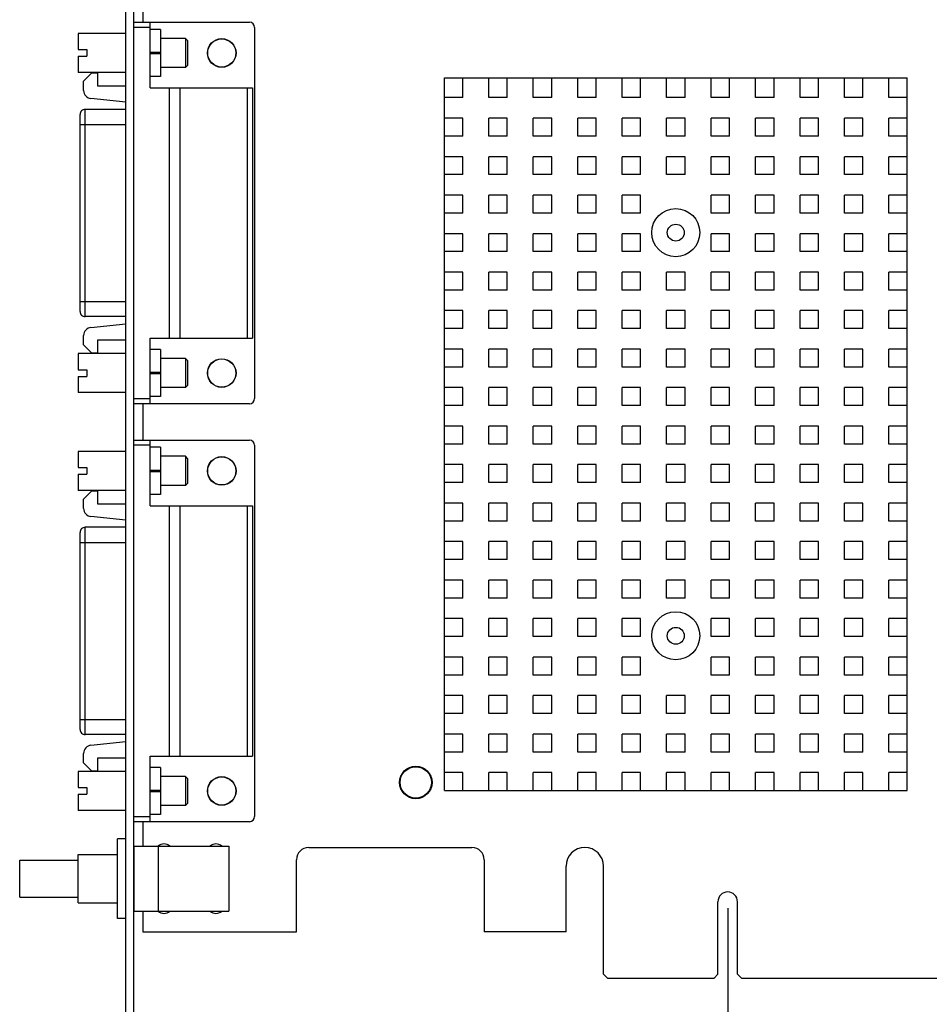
# Model space of a CAD drawing. Header units: inches. Extents: x 0.2 to 16.8, y 0.2 to 10.8.
# Tile 11 of 16: x 7.3 to 10.8, y 3.9 to 7.7. Entities that reach past the tile are written whole.
import ezdxf

# ---------------------------------------------------------------- set-up
doc = ezdxf.new("R2010")
doc.units = ezdxf.units.IN
doc.header["$LTSCALE"] = 0.935
doc.header["$MEASUREMENT"] = 0
doc.layers.get('0').update_dxf_attribs({"linetype": 'CONTINUOUS'})
doc.layers.add('DIMENSIONS', color=7, linetype='CONTINUOUS')
doc.styles.get("Standard").update_dxf_attribs({"font": 'txt', "width": 0.8})
doc.dimstyles.new('DIMSTYLE_1', dxfattribs={"dimtxt": 0.125, "dimasz": 0.18, "dimexe": 0.18, "dimexo": 0.0625, "dimgap": 0.09, "dimtad": 0, "dimtih": 1, "dimtoh": 1, "dimdec": 3, "dimzin": 4, "dimdsep": 46, "dimtxsty": 'STANDARD', "dimblk": '_FILLED', "dimblk1": '_FILLED', "dimblk2": '_FILLED', "dimcen": 0.09, "dimadec": 0, "dimazin": 0, "dimtp": 0.01, "dimtm": 0.01, "dimtfac": 1, "dimtdec": 3, "dimtofl": 0, "dimtmove": 0, "dimatfit": 3, "dimldrblk": '_FILLED', "dimfxl": 1, "dimtolj": 1, "dimtzin": 4, "dimarcsym": 0})

# ---------------------------------------------------------------- blocks, each defined once
blk = doc.blocks.new('_FILLED')
at = {"color": 0, "linetype": 'BYBLOCK'}
blk.add_solid([(0, 0), (-1, 0.174), (-1, -0.174)], dxfattribs=at)
blk = doc.blocks.new('*D0')
at = {"layer": 'DIMENSIONS', "color": 2, "linetype": 'CONTINUOUS'}
for p, q in [((10.0696, 4.2662), (10.0696, 2.9373)), ((7.7546, 3.7331), (7.7546, 2.9373)), ((7.7546, 3.0623), (8.2371, 3.0623)), ((10.0696, 3.0623), (9.5871, 3.0623))]:
    blk.add_line(p, q, dxfattribs=at)
at = {"layer": 'DIMENSIONS', "color": 2, "linetype": 'CONTINUOUS', "xscale": 0.18, "yscale": 0.18, "zscale": 0.18, "rotation": 180}
blk.add_blockref('_FILLED', (7.7546, 3.0623), dxfattribs=at)
at = {"layer": 'DIMENSIONS', "color": 2, "linetype": 'CONTINUOUS', "xscale": 0.18, "yscale": 0.18, "zscale": 0.18}
blk.add_blockref('_FILLED', (10.0696, 3.0623), dxfattribs=at)
at = {"layer": 'DIMENSIONS', "color": 2, "linetype": 'CONTINUOUS', "insert": (8.9121, 3.1248), "char_height": 0.125, "width": 1.225, "attachment_point": 2, "line_spacing_factor": 0.9}
blk.add_mtext('2.315{\\Ftxt.shx;\\W1.000000;\\H0.125000; }[58.8]', dxfattribs=at)
blk = doc.blocks.new('*D1')
at = {"layer": 'DIMENSIONS', "color": 2, "linetype": 'CONTINUOUS'}
for p, q in [((14.7096, 4.4372), (14.7096, 2.5245)), ((7.7546, 3.7331), (7.7546, 2.5245)), ((7.7546, 2.6495), (10.4571, 2.6495)), ((14.7096, 2.6495), (12.0071, 2.6495))]:
    blk.add_line(p, q, dxfattribs=at)
at = {"layer": 'DIMENSIONS', "color": 2, "linetype": 'CONTINUOUS', "xscale": 0.18, "yscale": 0.18, "zscale": 0.18, "rotation": 180}
blk.add_blockref('_FILLED', (7.7546, 2.6495), dxfattribs=at)
at = {"layer": 'DIMENSIONS', "color": 2, "linetype": 'CONTINUOUS', "xscale": 0.18, "yscale": 0.18, "zscale": 0.18}
blk.add_blockref('_FILLED', (14.7096, 2.6495), dxfattribs=at)
at = {"layer": 'DIMENSIONS', "color": 2, "linetype": 'CONTINUOUS', "insert": (11.2321, 2.712), "char_height": 0.125, "width": 1.425, "attachment_point": 2, "line_spacing_factor": 0.9}
blk.add_mtext('6.955{\\Ftxt.shx;\\W1.000000;\\H0.125000; }[176.66]', dxfattribs=at)

msp = doc.modelspace()

# ---------------------------------------------------------------- linework, layer by layer
at = {"color": 7, "linetype": 'CONTINUOUS'}
for p, q in [((7.8196, 8.3737), (7.8196, 7.6727)), ((7.7546, 3.6005), (7.7546, 8.0845)), ((7.7846, 3.6005), (7.7846, 8.0845)), ((7.7846, 7.6727), (8.2295, 7.6727)), ((7.8476, 7.653), (7.7846, 7.653)), ((7.8476, 7.4207), (7.8476, 7.6727)), ((8.2492, 7.653), (8.2492, 6.2254)), ((7.5703, 7.6293), (7.5703, 7.5673)), ((7.7546, 7.6293), (7.5703, 7.6293)), ((7.887, 7.6451), (7.8476, 7.6451)), ((7.887, 7.6451), (7.887, 7.464)), ((7.9829, 7.6105), (7.887, 7.6105)), ((7.9829, 7.6105), (7.9829, 7.4985)), ((7.9829, 7.6105), (7.9908, 7.6027)), ((7.9908, 7.6027), (7.9908, 7.5064)), ((7.5703, 7.5673), (7.6038, 7.5673)), ((7.5703, 7.5417), (7.5703, 7.4797)), ((7.5703, 7.5417), (7.6038, 7.5417)), ((7.6038, 7.5673), (7.6038, 7.5417)), ((7.887, 7.5565), (7.8476, 7.5565)), ((7.8476, 7.5526), (7.887, 7.5526)), ((7.9829, 7.4985), (7.887, 7.4985)), ((7.9908, 7.5064), (7.9829, 7.4985)), ((7.7546, 7.4797), (7.5703, 7.4797)), ((7.5917, 7.4463), (7.6232, 7.4778)), ((7.6232, 7.4778), (7.6448, 7.4778)), ((7.6448, 7.4778), (7.6448, 7.4286)), ((7.887, 7.464), (7.8476, 7.464)), ((8.9796, 4.7187), (8.9796, 7.4587)), ((8.9796, 7.4587), (10.7596, 7.4587)), ((9.0506, 7.3827), (9.0506, 7.4587)), ((9.1506, 7.3827), (9.1506, 7.4587)), ((9.2216, 7.3827), (9.2216, 7.4587)), ((9.3216, 7.3827), (9.3216, 7.4587)), ((9.3926, 7.3827), (9.3926, 7.4587)), ((9.4926, 7.3827), (9.4926, 7.4587)), ((9.5636, 7.3827), (9.5636, 7.4587)), ((9.6636, 7.3827), (9.6636, 7.4587)), ((9.7346, 7.3827), (9.7346, 7.4587)), ((9.8346, 7.3827), (9.8346, 7.4587)), ((9.9056, 7.3827), (9.9056, 7.4587)), ((10.0056, 7.3827), (10.0056, 7.4587)), ((10.0766, 7.3827), (10.0766, 7.4587)), ((10.1766, 7.3827), (10.1766, 7.4587)), ((10.2476, 7.3827), (10.2476, 7.4587)), ((10.3476, 7.3827), (10.3476, 7.4587)), ((10.4186, 7.3827), (10.4186, 7.4587)), ((10.5186, 7.3827), (10.5186, 7.4587)), ((10.5896, 7.3827), (10.5896, 7.4587)), ((10.6896, 7.3827), (10.6896, 7.4587)), ((10.7596, 4.7187), (10.7596, 7.4587)), ((7.5917, 7.4103), (7.5917, 7.4463)), ((7.6448, 7.4286), (7.7546, 7.4286)), ((7.8476, 7.4207), (8.2413, 7.4207)), ((7.9224, 6.4577), (7.9224, 7.4207)), ((7.9618, 7.4207), (7.9618, 6.4577)), ((8.2216, 6.4577), (8.2216, 7.4207)), ((8.2413, 7.4207), (8.2413, 6.4577)), ((9.0506, 7.3827), (8.9796, 7.3827)), ((9.2216, 7.3827), (9.1506, 7.3827)), ((9.3926, 7.3827), (9.3216, 7.3827)), ((9.5636, 7.3827), (9.4926, 7.3827)), ((9.7346, 7.3827), (9.6636, 7.3827)), ((9.9056, 7.3827), (9.8346, 7.3827)), ((10.0766, 7.3827), (10.0056, 7.3827)), ((10.2476, 7.3827), (10.1766, 7.3827)), ((10.4186, 7.3827), (10.3476, 7.3827)), ((10.5896, 7.3827), (10.5186, 7.3827)), ((10.7596, 7.3827), (10.6896, 7.3827)), ((7.7546, 7.3648), (7.6199, 7.3789)), ((7.5779, 6.5604), (7.5779, 7.3179)), ((7.5976, 6.5408), (7.5976, 7.3376)), ((7.7546, 7.3376), (7.5976, 7.3376)), ((7.5779, 7.2797), (7.7546, 7.2797)), ((9.0506, 7.3037), (8.9796, 7.3037)), ((9.0506, 7.2347), (9.0506, 7.3037)), ((9.1506, 7.2347), (9.1506, 7.3037)), ((9.2216, 7.3037), (9.1506, 7.3037)), ((9.2216, 7.2347), (9.2216, 7.3037)), ((9.3216, 7.2347), (9.3216, 7.3037)), ((9.3926, 7.3037), (9.3216, 7.3037)), ((9.3926, 7.2347), (9.3926, 7.3037)), ((9.4926, 7.2347), (9.4926, 7.3037)), ((9.5636, 7.3037), (9.4926, 7.3037)), ((9.5636, 7.2347), (9.5636, 7.3037)), ((9.6636, 7.2347), (9.6636, 7.3037)), ((9.7346, 7.3037), (9.6636, 7.3037)), ((9.7346, 7.2347), (9.7346, 7.3037)), ((9.8346, 7.2347), (9.8346, 7.3037)), ((9.9056, 7.3037), (9.8346, 7.3037)), ((9.9056, 7.2347), (9.9056, 7.3037)), ((10.0056, 7.2347), (10.0056, 7.3037)), ((10.0766, 7.3037), (10.0056, 7.3037)), ((10.0766, 7.2347), (10.0766, 7.3037)), ((10.1766, 7.2347), (10.1766, 7.3037)), ((10.2476, 7.3037), (10.1766, 7.3037)), ((10.2476, 7.2347), (10.2476, 7.3037)), ((10.3476, 7.2347), (10.3476, 7.3037)), ((10.4186, 7.3037), (10.3476, 7.3037)), ((10.4186, 7.2347), (10.4186, 7.3037)), ((10.5186, 7.2347), (10.5186, 7.3037)), ((10.5896, 7.3037), (10.5186, 7.3037)), ((10.5896, 7.2347), (10.5896, 7.3037)), ((10.6896, 7.2347), (10.6896, 7.3037)), ((10.7596, 7.3037), (10.6896, 7.3037)), ((9.0506, 7.2347), (8.9796, 7.2347)), ((9.2216, 7.2347), (9.1506, 7.2347)), ((9.3926, 7.2347), (9.3216, 7.2347)), ((9.5636, 7.2347), (9.4926, 7.2347)), ((9.7346, 7.2347), (9.6636, 7.2347)), ((9.9056, 7.2347), (9.8346, 7.2347)), ((10.0766, 7.2347), (10.0056, 7.2347)), ((10.2476, 7.2347), (10.1766, 7.2347)), ((10.4186, 7.2347), (10.3476, 7.2347)), ((10.5896, 7.2347), (10.5186, 7.2347)), ((10.7596, 7.2347), (10.6896, 7.2347)), ((9.0506, 7.1557), (8.9796, 7.1557)), ((9.0506, 7.0867), (9.0506, 7.1557)), ((9.1506, 7.0867), (9.1506, 7.1557)), ((9.2216, 7.1557), (9.1506, 7.1557)), ((9.2216, 7.0867), (9.2216, 7.1557)), ((9.3216, 7.0867), (9.3216, 7.1557)), ((9.3926, 7.1557), (9.3216, 7.1557)), ((9.3926, 7.0867), (9.3926, 7.1557)), ((9.4926, 7.0867), (9.4926, 7.1557)), ((9.5636, 7.1557), (9.4926, 7.1557)), ((9.5636, 7.0867), (9.5636, 7.1557)), ((9.6636, 7.0867), (9.6636, 7.1557)), ((9.7346, 7.1557), (9.6636, 7.1557)), ((9.7346, 7.0867), (9.7346, 7.1557)), ((9.8346, 7.0867), (9.8346, 7.1557)), ((9.9056, 7.1557), (9.8346, 7.1557)), ((9.9056, 7.0867), (9.9056, 7.1557)), ((10.0056, 7.0867), (10.0056, 7.1557)), ((10.0766, 7.1557), (10.0056, 7.1557)), ((10.0766, 7.0867), (10.0766, 7.1557)), ((10.1766, 7.0867), (10.1766, 7.1557)), ((10.2476, 7.1557), (10.1766, 7.1557)), ((10.2476, 7.0867), (10.2476, 7.1557)), ((10.3476, 7.0867), (10.3476, 7.1557)), ((10.4186, 7.1557), (10.3476, 7.1557)), ((10.4186, 7.0867), (10.4186, 7.1557)), ((10.5186, 7.0867), (10.5186, 7.1557)), ((10.5896, 7.1557), (10.5186, 7.1557)), ((10.5896, 7.0867), (10.5896, 7.1557)), ((10.6896, 7.0867), (10.6896, 7.1557)), ((10.7596, 7.1557), (10.6896, 7.1557)), ((9.0506, 7.0867), (8.9796, 7.0867)), ((9.2216, 7.0867), (9.1506, 7.0867)), ((9.3926, 7.0867), (9.3216, 7.0867)), ((9.5636, 7.0867), (9.4926, 7.0867)), ((9.7346, 7.0867), (9.6636, 7.0867)), ((9.9056, 7.0867), (9.8346, 7.0867)), ((10.0766, 7.0867), (10.0056, 7.0867)), ((10.2476, 7.0867), (10.1766, 7.0867)), ((10.4186, 7.0867), (10.3476, 7.0867)), ((10.5896, 7.0867), (10.5186, 7.0867)), ((10.7596, 7.0867), (10.6896, 7.0867)), ((9.0506, 7.0077), (8.9796, 7.0077)), ((9.0506, 6.9387), (9.0506, 7.0077)), ((9.1506, 6.9387), (9.1506, 7.0077)), ((9.2216, 7.0077), (9.1506, 7.0077)), ((9.2216, 6.9387), (9.2216, 7.0077)), ((9.3216, 6.9387), (9.3216, 7.0077)), ((9.3926, 7.0077), (9.3216, 7.0077)), ((9.3926, 6.9387), (9.3926, 7.0077)), ((9.4926, 6.9387), (9.4926, 7.0077)), ((9.5636, 7.0077), (9.4926, 7.0077)), ((9.5636, 6.9387), (9.5636, 7.0077)), ((9.6636, 6.9387), (9.6636, 7.0077)), ((9.7346, 7.0077), (9.6636, 7.0077)), ((9.7346, 6.9387), (9.7346, 7.0077)), ((10.0056, 6.9387), (10.0056, 7.0077)), ((10.0766, 7.0077), (10.0056, 7.0077)), ((10.0766, 6.9387), (10.0766, 7.0077)), ((10.1766, 6.9387), (10.1766, 7.0077)), ((10.2476, 7.0077), (10.1766, 7.0077)), ((10.2476, 6.9387), (10.2476, 7.0077)), ((10.3476, 6.9387), (10.3476, 7.0077)), ((10.4186, 7.0077), (10.3476, 7.0077)), ((10.4186, 6.9387), (10.4186, 7.0077)), ((10.5186, 6.9387), (10.5186, 7.0077)), ((10.5896, 7.0077), (10.5186, 7.0077)), ((10.5896, 6.9387), (10.5896, 7.0077)), ((10.6896, 6.9387), (10.6896, 7.0077)), ((10.7596, 7.0077), (10.6896, 7.0077)), ((9.0506, 6.9387), (8.9796, 6.9387)), ((9.2216, 6.9387), (9.1506, 6.9387)), ((9.3926, 6.9387), (9.3216, 6.9387)), ((9.5636, 6.9387), (9.4926, 6.9387)), ((9.7346, 6.9387), (9.6636, 6.9387)), ((10.0766, 6.9387), (10.0056, 6.9387)), ((10.2476, 6.9387), (10.1766, 6.9387)), ((10.4186, 6.9387), (10.3476, 6.9387)), ((10.5896, 6.9387), (10.5186, 6.9387)), ((10.7596, 6.9387), (10.6896, 6.9387)), ((9.0506, 6.8597), (8.9796, 6.8597)), ((9.0506, 6.7907), (9.0506, 6.8597)), ((9.1506, 6.7907), (9.1506, 6.8597)), ((9.2216, 6.8597), (9.1506, 6.8597)), ((9.2216, 6.7907), (9.2216, 6.8597)), ((9.3216, 6.7907), (9.3216, 6.8597)), ((9.3926, 6.8597), (9.3216, 6.8597)), ((9.3926, 6.7907), (9.3926, 6.8597)), ((9.4926, 6.7907), (9.4926, 6.8597)), ((9.5636, 6.8597), (9.4926, 6.8597)), ((9.5636, 6.7907), (9.5636, 6.8597)), ((9.6636, 6.7907), (9.6636, 6.8597)), ((9.7346, 6.8597), (9.6636, 6.8597)), ((9.7346, 6.7907), (9.7346, 6.8597)), ((10.0056, 6.7907), (10.0056, 6.8597)), ((10.0766, 6.8597), (10.0056, 6.8597)), ((10.0766, 6.7907), (10.0766, 6.8597)), ((10.1766, 6.7907), (10.1766, 6.8597)), ((10.2476, 6.8597), (10.1766, 6.8597)), ((10.2476, 6.7907), (10.2476, 6.8597)), ((10.3476, 6.7907), (10.3476, 6.8597)), ((10.4186, 6.8597), (10.3476, 6.8597)), ((10.4186, 6.7907), (10.4186, 6.8597)), ((10.5186, 6.7907), (10.5186, 6.8597)), ((10.5896, 6.8597), (10.5186, 6.8597)), ((10.5896, 6.7907), (10.5896, 6.8597)), ((10.6896, 6.7907), (10.6896, 6.8597)), ((10.7596, 6.8597), (10.6896, 6.8597)), ((9.0506, 6.7907), (8.9796, 6.7907)), ((9.2216, 6.7907), (9.1506, 6.7907)), ((9.3926, 6.7907), (9.3216, 6.7907)), ((9.5636, 6.7907), (9.4926, 6.7907)), ((9.7346, 6.7907), (9.6636, 6.7907)), ((10.0766, 6.7907), (10.0056, 6.7907)), ((10.2476, 6.7907), (10.1766, 6.7907)), ((10.4186, 6.7907), (10.3476, 6.7907)), ((10.5896, 6.7907), (10.5186, 6.7907)), ((10.7596, 6.7907), (10.6896, 6.7907)), ((9.0506, 6.7117), (8.9796, 6.7117)), ((9.0506, 6.6427), (9.0506, 6.7117)), ((9.1506, 6.6427), (9.1506, 6.7117)), ((9.2216, 6.7117), (9.1506, 6.7117)), ((9.2216, 6.6427), (9.2216, 6.7117)), ((9.3216, 6.6427), (9.3216, 6.7117)), ((9.3926, 6.7117), (9.3216, 6.7117)), ((9.3926, 6.6427), (9.3926, 6.7117)), ((9.4926, 6.6427), (9.4926, 6.7117)), ((9.5636, 6.7117), (9.4926, 6.7117)), ((9.5636, 6.6427), (9.5636, 6.7117)), ((9.6636, 6.6427), (9.6636, 6.7117)), ((9.7346, 6.7117), (9.6636, 6.7117)), ((9.7346, 6.6427), (9.7346, 6.7117)), ((9.8346, 6.6427), (9.8346, 6.7117)), ((9.9056, 6.7117), (9.8346, 6.7117)), ((9.9056, 6.6427), (9.9056, 6.7117)), ((10.0056, 6.6427), (10.0056, 6.7117)), ((10.0766, 6.7117), (10.0056, 6.7117)), ((10.0766, 6.6427), (10.0766, 6.7117)), ((10.1766, 6.6427), (10.1766, 6.7117)), ((10.2476, 6.7117), (10.1766, 6.7117)), ((10.2476, 6.6427), (10.2476, 6.7117)), ((10.3476, 6.6427), (10.3476, 6.7117)), ((10.4186, 6.7117), (10.3476, 6.7117)), ((10.4186, 6.6427), (10.4186, 6.7117)), ((10.5186, 6.6427), (10.5186, 6.7117)), ((10.5896, 6.7117), (10.5186, 6.7117)), ((10.5896, 6.6427), (10.5896, 6.7117)), ((10.6896, 6.6427), (10.6896, 6.7117)), ((10.7596, 6.7117), (10.6896, 6.7117)), ((9.0506, 6.6427), (8.9796, 6.6427)), ((9.2216, 6.6427), (9.1506, 6.6427)), ((9.3926, 6.6427), (9.3216, 6.6427)), ((9.5636, 6.6427), (9.4926, 6.6427)), ((9.7346, 6.6427), (9.6636, 6.6427)), ((9.9056, 6.6427), (9.8346, 6.6427)), ((10.0766, 6.6427), (10.0056, 6.6427)), ((10.2476, 6.6427), (10.1766, 6.6427)), ((10.4186, 6.6427), (10.3476, 6.6427)), ((10.5896, 6.6427), (10.5186, 6.6427)), ((10.7596, 6.6427), (10.6896, 6.6427)), ((7.5779, 6.5986), (7.7546, 6.5986)), ((9.0506, 6.5637), (8.9796, 6.5637)), ((9.0506, 6.4947), (9.0506, 6.5637)), ((9.1506, 6.4947), (9.1506, 6.5637)), ((9.2216, 6.5637), (9.1506, 6.5637)), ((9.2216, 6.4947), (9.2216, 6.5637)), ((9.3216, 6.4947), (9.3216, 6.5637)), ((9.3926, 6.5637), (9.3216, 6.5637)), ((9.3926, 6.4947), (9.3926, 6.5637)), ((9.4926, 6.4947), (9.4926, 6.5637)), ((9.5636, 6.5637), (9.4926, 6.5637)), ((9.5636, 6.4947), (9.5636, 6.5637)), ((9.6636, 6.4947), (9.6636, 6.5637)), ((9.7346, 6.5637), (9.6636, 6.5637)), ((9.7346, 6.4947), (9.7346, 6.5637)), ((9.8346, 6.4947), (9.8346, 6.5637)), ((9.9056, 6.5637), (9.8346, 6.5637)), ((9.9056, 6.4947), (9.9056, 6.5637)), ((10.0056, 6.4947), (10.0056, 6.5637)), ((10.0766, 6.5637), (10.0056, 6.5637)), ((10.0766, 6.4947), (10.0766, 6.5637)), ((10.1766, 6.4947), (10.1766, 6.5637)), ((10.2476, 6.5637), (10.1766, 6.5637)), ((10.2476, 6.4947), (10.2476, 6.5637)), ((10.3476, 6.4947), (10.3476, 6.5637)), ((10.4186, 6.5637), (10.3476, 6.5637)), ((10.4186, 6.4947), (10.4186, 6.5637)), ((10.5186, 6.4947), (10.5186, 6.5637)), ((10.5896, 6.5637), (10.5186, 6.5637)), ((10.5896, 6.4947), (10.5896, 6.5637)), ((10.6896, 6.4947), (10.6896, 6.5637)), ((10.7596, 6.5637), (10.6896, 6.5637)), ((7.7546, 6.5408), (7.5976, 6.5408)), ((7.6199, 6.4994), (7.7546, 6.5136)), ((9.0506, 6.4947), (8.9796, 6.4947)), ((9.2216, 6.4947), (9.1506, 6.4947)), ((9.3926, 6.4947), (9.3216, 6.4947)), ((9.5636, 6.4947), (9.4926, 6.4947)), ((9.7346, 6.4947), (9.6636, 6.4947)), ((9.9056, 6.4947), (9.8346, 6.4947)), ((10.0766, 6.4947), (10.0056, 6.4947)), ((10.2476, 6.4947), (10.1766, 6.4947)), ((10.4186, 6.4947), (10.3476, 6.4947)), ((10.5896, 6.4947), (10.5186, 6.4947)), ((10.7596, 6.4947), (10.6896, 6.4947)), ((7.5917, 6.4321), (7.5917, 6.4681)), ((7.6448, 6.4498), (7.6448, 6.4006)), ((7.7546, 6.4498), (7.6448, 6.4498)), ((7.8476, 6.2057), (7.8476, 6.4577)), ((7.8476, 6.4577), (8.2413, 6.4577)), ((7.5703, 6.3986), (7.5703, 6.3366)), ((7.7546, 6.3986), (7.5703, 6.3986)), ((7.6232, 6.4006), (7.5917, 6.4321)), ((7.6448, 6.4006), (7.6232, 6.4006)), ((7.887, 6.4144), (7.8476, 6.4144)), ((7.887, 6.4144), (7.887, 6.2333)), ((9.0506, 6.4157), (8.9796, 6.4157)), ((9.0506, 6.3467), (9.0506, 6.4157)), ((9.1506, 6.3467), (9.1506, 6.4157)), ((9.2216, 6.4157), (9.1506, 6.4157)), ((9.2216, 6.3467), (9.2216, 6.4157)), ((9.3216, 6.3467), (9.3216, 6.4157)), ((9.3926, 6.4157), (9.3216, 6.4157)), ((9.3926, 6.3467), (9.3926, 6.4157)), ((9.4926, 6.3467), (9.4926, 6.4157)), ((9.5636, 6.4157), (9.4926, 6.4157)), ((9.5636, 6.3467), (9.5636, 6.4157)), ((9.6636, 6.3467), (9.6636, 6.4157)), ((9.7346, 6.4157), (9.6636, 6.4157)), ((9.7346, 6.3467), (9.7346, 6.4157)), ((9.8346, 6.3467), (9.8346, 6.4157)), ((9.9056, 6.4157), (9.8346, 6.4157)), ((9.9056, 6.3467), (9.9056, 6.4157)), ((10.0056, 6.3467), (10.0056, 6.4157)), ((10.0766, 6.4157), (10.0056, 6.4157)), ((10.0766, 6.3467), (10.0766, 6.4157)), ((10.1766, 6.3467), (10.1766, 6.4157)), ((10.2476, 6.4157), (10.1766, 6.4157)), ((10.2476, 6.3467), (10.2476, 6.4157)), ((10.3476, 6.3467), (10.3476, 6.4157)), ((10.4186, 6.4157), (10.3476, 6.4157)), ((10.4186, 6.3467), (10.4186, 6.4157)), ((10.5186, 6.3467), (10.5186, 6.4157)), ((10.5896, 6.4157), (10.5186, 6.4157)), ((10.5896, 6.3467), (10.5896, 6.4157)), ((10.6896, 6.3467), (10.6896, 6.4157)), ((10.7596, 6.4157), (10.6896, 6.4157)), ((7.9829, 6.3798), (7.887, 6.3798)), ((7.9829, 6.3798), (7.9829, 6.2678)), ((7.9829, 6.3798), (7.9908, 6.372)), ((7.9908, 6.372), (7.9908, 6.2757)), ((7.5703, 6.3366), (7.6038, 6.3366)), ((7.6038, 6.3366), (7.6038, 6.311)), ((7.887, 6.3258), (7.8476, 6.3258)), ((9.0506, 6.3467), (8.9796, 6.3467)), ((9.2216, 6.3467), (9.1506, 6.3467)), ((9.3926, 6.3467), (9.3216, 6.3467)), ((9.5636, 6.3467), (9.4926, 6.3467)), ((9.7346, 6.3467), (9.6636, 6.3467)), ((9.9056, 6.3467), (9.8346, 6.3467)), ((10.0766, 6.3467), (10.0056, 6.3467)), ((10.2476, 6.3467), (10.1766, 6.3467)), ((10.4186, 6.3467), (10.3476, 6.3467)), ((10.5896, 6.3467), (10.5186, 6.3467)), ((10.7596, 6.3467), (10.6896, 6.3467)), ((7.5703, 6.311), (7.5703, 6.249)), ((7.5703, 6.311), (7.6038, 6.311)), ((7.8476, 6.3219), (7.887, 6.3219)), ((7.7546, 6.249), (7.5703, 6.249)), ((7.9829, 6.2678), (7.887, 6.2678)), ((7.9908, 6.2757), (7.9829, 6.2678)), ((9.0506, 6.2677), (8.9796, 6.2677)), ((9.0506, 6.1987), (9.0506, 6.2677)), ((9.1506, 6.1987), (9.1506, 6.2677)), ((9.2216, 6.2677), (9.1506, 6.2677)), ((9.2216, 6.1987), (9.2216, 6.2677)), ((9.3216, 6.1987), (9.3216, 6.2677)), ((9.3926, 6.2677), (9.3216, 6.2677)), ((9.3926, 6.1987), (9.3926, 6.2677)), ((9.4926, 6.1987), (9.4926, 6.2677)), ((9.5636, 6.2677), (9.4926, 6.2677)), ((9.5636, 6.1987), (9.5636, 6.2677)), ((9.6636, 6.1987), (9.6636, 6.2677)), ((9.7346, 6.2677), (9.6636, 6.2677)), ((9.7346, 6.1987), (9.7346, 6.2677)), ((9.8346, 6.1987), (9.8346, 6.2677)), ((9.9056, 6.2677), (9.8346, 6.2677)), ((9.9056, 6.1987), (9.9056, 6.2677)), ((10.0056, 6.1987), (10.0056, 6.2677)), ((10.0766, 6.2677), (10.0056, 6.2677)), ((10.0766, 6.1987), (10.0766, 6.2677)), ((10.1766, 6.1987), (10.1766, 6.2677)), ((10.2476, 6.2677), (10.1766, 6.2677)), ((10.2476, 6.1987), (10.2476, 6.2677)), ((10.3476, 6.1987), (10.3476, 6.2677)), ((10.4186, 6.2677), (10.3476, 6.2677)), ((10.4186, 6.1987), (10.4186, 6.2677)), ((10.5186, 6.1987), (10.5186, 6.2677)), ((10.5896, 6.2677), (10.5186, 6.2677)), ((10.5896, 6.1987), (10.5896, 6.2677)), ((10.6896, 6.1987), (10.6896, 6.2677)), ((10.7596, 6.2677), (10.6896, 6.2677)), ((7.7846, 6.2254), (7.8476, 6.2254)), ((7.887, 6.2333), (7.8476, 6.2333)), ((8.2295, 6.2057), (7.7846, 6.2057)), ((7.8196, 6.2057), (7.8196, 6.0657)), ((9.0506, 6.1987), (8.9796, 6.1987)), ((9.2216, 6.1987), (9.1506, 6.1987)), ((9.3926, 6.1987), (9.3216, 6.1987)), ((9.5636, 6.1987), (9.4926, 6.1987)), ((9.7346, 6.1987), (9.6636, 6.1987)), ((9.9056, 6.1987), (9.8346, 6.1987)), ((10.0766, 6.1987), (10.0056, 6.1987)), ((10.2476, 6.1987), (10.1766, 6.1987)), ((10.4186, 6.1987), (10.3476, 6.1987)), ((10.5896, 6.1987), (10.5186, 6.1987)), ((10.7596, 6.1987), (10.6896, 6.1987)), ((9.0506, 6.1197), (8.9796, 6.1197)), ((9.0506, 6.0507), (9.0506, 6.1197)), ((9.1506, 6.0507), (9.1506, 6.1197)), ((9.2216, 6.1197), (9.1506, 6.1197)), ((9.2216, 6.0507), (9.2216, 6.1197)), ((9.3216, 6.0507), (9.3216, 6.1197)), ((9.3926, 6.1197), (9.3216, 6.1197)), ((9.3926, 6.0507), (9.3926, 6.1197)), ((9.4926, 6.0507), (9.4926, 6.1197)), ((9.5636, 6.1197), (9.4926, 6.1197)), ((9.5636, 6.0507), (9.5636, 6.1197)), ((9.6636, 6.0507), (9.6636, 6.1197)), ((9.7346, 6.1197), (9.6636, 6.1197)), ((9.7346, 6.0507), (9.7346, 6.1197)), ((9.8346, 6.0507), (9.8346, 6.1197)), ((9.9056, 6.1197), (9.8346, 6.1197)), ((9.9056, 6.0507), (9.9056, 6.1197)), ((10.0056, 6.0507), (10.0056, 6.1197)), ((10.0766, 6.1197), (10.0056, 6.1197)), ((10.0766, 6.0507), (10.0766, 6.1197)), ((10.1766, 6.0507), (10.1766, 6.1197)), ((10.2476, 6.1197), (10.1766, 6.1197)), ((10.2476, 6.0507), (10.2476, 6.1197)), ((10.3476, 6.0507), (10.3476, 6.1197)), ((10.4186, 6.1197), (10.3476, 6.1197)), ((10.4186, 6.0507), (10.4186, 6.1197)), ((10.5186, 6.0507), (10.5186, 6.1197)), ((10.5896, 6.1197), (10.5186, 6.1197)), ((10.5896, 6.0507), (10.5896, 6.1197)), ((10.6896, 6.0507), (10.6896, 6.1197)), ((10.7596, 6.1197), (10.6896, 6.1197)), ((7.7846, 6.0657), (8.2295, 6.0657)), ((7.8476, 5.8138), (7.8476, 6.0657)), ((7.5703, 6.0224), (7.5703, 5.9604)), ((7.7546, 6.0224), (7.5703, 6.0224)), ((7.8476, 6.046), (7.7846, 6.046)), ((7.887, 6.0382), (7.8476, 6.0382)), ((7.887, 6.0382), (7.887, 5.8571)), ((8.2492, 6.046), (8.2492, 4.6185)), ((9.0506, 6.0507), (8.9796, 6.0507)), ((9.2216, 6.0507), (9.1506, 6.0507)), ((9.3926, 6.0507), (9.3216, 6.0507)), ((9.5636, 6.0507), (9.4926, 6.0507)), ((9.7346, 6.0507), (9.6636, 6.0507)), ((9.9056, 6.0507), (9.8346, 6.0507)), ((10.0766, 6.0507), (10.0056, 6.0507)), ((10.2476, 6.0507), (10.1766, 6.0507)), ((10.4186, 6.0507), (10.3476, 6.0507)), ((10.5896, 6.0507), (10.5186, 6.0507)), ((10.7596, 6.0507), (10.6896, 6.0507)), ((7.9829, 6.0036), (7.887, 6.0036)), ((7.9829, 6.0036), (7.9829, 5.8916)), ((7.9908, 5.9957), (7.9829, 6.0036)), ((7.9908, 5.9957), (7.9908, 5.8995)), ((7.5703, 5.9604), (7.6038, 5.9604)), ((7.6038, 5.9604), (7.6038, 5.9348)), ((7.887, 5.9496), (7.8476, 5.9496)), ((7.8476, 5.9456), (7.887, 5.9456)), ((9.0506, 5.9717), (8.9796, 5.9717)), ((9.0506, 5.9027), (9.0506, 5.9717)), ((9.1506, 5.9027), (9.1506, 5.9717)), ((9.2216, 5.9717), (9.1506, 5.9717)), ((9.2216, 5.9027), (9.2216, 5.9717)), ((9.3216, 5.9027), (9.3216, 5.9717)), ((9.3926, 5.9717), (9.3216, 5.9717)), ((9.3926, 5.9027), (9.3926, 5.9717)), ((9.4926, 5.9027), (9.4926, 5.9717)), ((9.5636, 5.9717), (9.4926, 5.9717)), ((9.5636, 5.9027), (9.5636, 5.9717)), ((9.6636, 5.9027), (9.6636, 5.9717)), ((9.7346, 5.9717), (9.6636, 5.9717)), ((9.7346, 5.9027), (9.7346, 5.9717)), ((9.8346, 5.9027), (9.8346, 5.9717)), ((9.9056, 5.9717), (9.8346, 5.9717)), ((9.9056, 5.9027), (9.9056, 5.9717)), ((10.0056, 5.9027), (10.0056, 5.9717)), ((10.0766, 5.9717), (10.0056, 5.9717)), ((10.0766, 5.9027), (10.0766, 5.9717)), ((10.1766, 5.9027), (10.1766, 5.9717)), ((10.2476, 5.9717), (10.1766, 5.9717)), ((10.2476, 5.9027), (10.2476, 5.9717)), ((10.3476, 5.9027), (10.3476, 5.9717)), ((10.4186, 5.9717), (10.3476, 5.9717)), ((10.4186, 5.9027), (10.4186, 5.9717)), ((10.5186, 5.9027), (10.5186, 5.9717)), ((10.5896, 5.9717), (10.5186, 5.9717)), ((10.5896, 5.9027), (10.5896, 5.9717)), ((10.6896, 5.9027), (10.6896, 5.9717)), ((10.7596, 5.9717), (10.6896, 5.9717)), ((7.5703, 5.9348), (7.5703, 5.8728)), ((7.5703, 5.9348), (7.6038, 5.9348)), ((7.7546, 5.8728), (7.5703, 5.8728)), ((7.5917, 5.8393), (7.6232, 5.8708)), ((7.6232, 5.8708), (7.6448, 5.8708)), ((7.6448, 5.8708), (7.6448, 5.8216)), ((7.9829, 5.8916), (7.887, 5.8916)), ((7.9908, 5.8995), (7.9829, 5.8916)), ((9.0506, 5.9027), (8.9796, 5.9027)), ((9.2216, 5.9027), (9.1506, 5.9027)), ((9.3926, 5.9027), (9.3216, 5.9027)), ((9.5636, 5.9027), (9.4926, 5.9027)), ((9.7346, 5.9027), (9.6636, 5.9027)), ((9.9056, 5.9027), (9.8346, 5.9027)), ((10.0766, 5.9027), (10.0056, 5.9027)), ((10.2476, 5.9027), (10.1766, 5.9027)), ((10.4186, 5.9027), (10.3476, 5.9027)), ((10.5896, 5.9027), (10.5186, 5.9027)), ((10.7596, 5.9027), (10.6896, 5.9027)), ((7.5917, 5.8033), (7.5917, 5.8393)), ((7.887, 5.8571), (7.8476, 5.8571)), ((7.6448, 5.8216), (7.7546, 5.8216)), ((7.8476, 5.8138), (8.2413, 5.8138)), ((7.9224, 4.8508), (7.9224, 5.8138)), ((7.9618, 5.8138), (7.9618, 4.8508)), ((8.2216, 4.8508), (8.2216, 5.8138)), ((8.2413, 5.8138), (8.2413, 4.8508)), ((9.0506, 5.8237), (8.9796, 5.8237)), ((9.0506, 5.7547), (9.0506, 5.8237)), ((9.1506, 5.7547), (9.1506, 5.8237)), ((9.2216, 5.8237), (9.1506, 5.8237)), ((9.2216, 5.7547), (9.2216, 5.8237)), ((9.3216, 5.7547), (9.3216, 5.8237)), ((9.3926, 5.8237), (9.3216, 5.8237)), ((9.3926, 5.7547), (9.3926, 5.8237)), ((9.4926, 5.7547), (9.4926, 5.8237)), ((9.5636, 5.8237), (9.4926, 5.8237)), ((9.5636, 5.7547), (9.5636, 5.8237)), ((9.6636, 5.7547), (9.6636, 5.8237)), ((9.7346, 5.8237), (9.6636, 5.8237)), ((9.7346, 5.7547), (9.7346, 5.8237)), ((9.8346, 5.7547), (9.8346, 5.8237)), ((9.9056, 5.8237), (9.8346, 5.8237)), ((9.9056, 5.7547), (9.9056, 5.8237)), ((10.0056, 5.7547), (10.0056, 5.8237)), ((10.0766, 5.8237), (10.0056, 5.8237)), ((10.0766, 5.7547), (10.0766, 5.8237)), ((10.1766, 5.7547), (10.1766, 5.8237)), ((10.2476, 5.8237), (10.1766, 5.8237)), ((10.2476, 5.7547), (10.2476, 5.8237)), ((10.3476, 5.7547), (10.3476, 5.8237)), ((10.4186, 5.8237), (10.3476, 5.8237)), ((10.4186, 5.7547), (10.4186, 5.8237)), ((10.5186, 5.7547), (10.5186, 5.8237)), ((10.5896, 5.8237), (10.5186, 5.8237)), ((10.5896, 5.7547), (10.5896, 5.8237)), ((10.6896, 5.7547), (10.6896, 5.8237)), ((10.7596, 5.8237), (10.6896, 5.8237)), ((7.7546, 5.7579), (7.6199, 5.772)), ((9.0506, 5.7547), (8.9796, 5.7547)), ((9.2216, 5.7547), (9.1506, 5.7547)), ((9.3926, 5.7547), (9.3216, 5.7547)), ((9.5636, 5.7547), (9.4926, 5.7547)), ((9.7346, 5.7547), (9.6636, 5.7547)), ((9.9056, 5.7547), (9.8346, 5.7547)), ((10.0766, 5.7547), (10.0056, 5.7547)), ((10.2476, 5.7547), (10.1766, 5.7547)), ((10.4186, 5.7547), (10.3476, 5.7547)), ((10.5896, 5.7547), (10.5186, 5.7547)), ((10.7596, 5.7547), (10.6896, 5.7547)), ((7.5976, 4.9338), (7.5976, 5.7307)), ((7.7546, 5.7307), (7.5976, 5.7307)), ((7.5779, 4.9535), (7.5779, 5.711)), ((7.5779, 5.6728), (7.7546, 5.6728)), ((9.0506, 5.6757), (8.9796, 5.6757)), ((9.0506, 5.6067), (9.0506, 5.6757)), ((9.1506, 5.6067), (9.1506, 5.6757)), ((9.2216, 5.6757), (9.1506, 5.6757)), ((9.2216, 5.6067), (9.2216, 5.6757)), ((9.3216, 5.6067), (9.3216, 5.6757)), ((9.3926, 5.6757), (9.3216, 5.6757)), ((9.3926, 5.6067), (9.3926, 5.6757)), ((9.4926, 5.6067), (9.4926, 5.6757)), ((9.5636, 5.6757), (9.4926, 5.6757)), ((9.5636, 5.6067), (9.5636, 5.6757)), ((9.6636, 5.6067), (9.6636, 5.6757)), ((9.7346, 5.6757), (9.6636, 5.6757)), ((9.7346, 5.6067), (9.7346, 5.6757)), ((9.8346, 5.6067), (9.8346, 5.6757)), ((9.9056, 5.6757), (9.8346, 5.6757)), ((9.9056, 5.6067), (9.9056, 5.6757)), ((10.0056, 5.6067), (10.0056, 5.6757)), ((10.0766, 5.6757), (10.0056, 5.6757)), ((10.0766, 5.6067), (10.0766, 5.6757)), ((10.1766, 5.6067), (10.1766, 5.6757)), ((10.2476, 5.6757), (10.1766, 5.6757)), ((10.2476, 5.6067), (10.2476, 5.6757)), ((10.3476, 5.6067), (10.3476, 5.6757)), ((10.4186, 5.6757), (10.3476, 5.6757)), ((10.4186, 5.6067), (10.4186, 5.6757)), ((10.5186, 5.6067), (10.5186, 5.6757)), ((10.5896, 5.6757), (10.5186, 5.6757)), ((10.5896, 5.6067), (10.5896, 5.6757)), ((10.6896, 5.6067), (10.6896, 5.6757)), ((10.7596, 5.6757), (10.6896, 5.6757)), ((9.0506, 5.6067), (8.9796, 5.6067)), ((9.2216, 5.6067), (9.1506, 5.6067)), ((9.3926, 5.6067), (9.3216, 5.6067)), ((9.5636, 5.6067), (9.4926, 5.6067)), ((9.7346, 5.6067), (9.6636, 5.6067)), ((9.9056, 5.6067), (9.8346, 5.6067)), ((10.0766, 5.6067), (10.0056, 5.6067)), ((10.2476, 5.6067), (10.1766, 5.6067)), ((10.4186, 5.6067), (10.3476, 5.6067)), ((10.5896, 5.6067), (10.5186, 5.6067)), ((10.7596, 5.6067), (10.6896, 5.6067)), ((9.0506, 5.5277), (8.9796, 5.5277)), ((9.0506, 5.4587), (9.0506, 5.5277)), ((9.1506, 5.4587), (9.1506, 5.5277)), ((9.2216, 5.5277), (9.1506, 5.5277)), ((9.2216, 5.4587), (9.2216, 5.5277)), ((9.3216, 5.4587), (9.3216, 5.5277)), ((9.3926, 5.5277), (9.3216, 5.5277)), ((9.3926, 5.4587), (9.3926, 5.5277)), ((9.4926, 5.4587), (9.4926, 5.5277)), ((9.5636, 5.5277), (9.4926, 5.5277)), ((9.5636, 5.4587), (9.5636, 5.5277)), ((9.6636, 5.4587), (9.6636, 5.5277)), ((9.7346, 5.5277), (9.6636, 5.5277)), ((9.7346, 5.4587), (9.7346, 5.5277)), ((9.8346, 5.4587), (9.8346, 5.5277)), ((9.9056, 5.5277), (9.8346, 5.5277)), ((9.9056, 5.4587), (9.9056, 5.5277)), ((10.0056, 5.4587), (10.0056, 5.5277)), ((10.0766, 5.5277), (10.0056, 5.5277)), ((10.0766, 5.4587), (10.0766, 5.5277)), ((10.1766, 5.4587), (10.1766, 5.5277)), ((10.2476, 5.5277), (10.1766, 5.5277)), ((10.2476, 5.4587), (10.2476, 5.5277)), ((10.3476, 5.4587), (10.3476, 5.5277)), ((10.4186, 5.5277), (10.3476, 5.5277)), ((10.4186, 5.4587), (10.4186, 5.5277)), ((10.5186, 5.4587), (10.5186, 5.5277)), ((10.5896, 5.5277), (10.5186, 5.5277)), ((10.5896, 5.4587), (10.5896, 5.5277)), ((10.6896, 5.4587), (10.6896, 5.5277)), ((10.7596, 5.5277), (10.6896, 5.5277)), ((9.0506, 5.4587), (8.9796, 5.4587)), ((9.2216, 5.4587), (9.1506, 5.4587)), ((9.3926, 5.4587), (9.3216, 5.4587)), ((9.5636, 5.4587), (9.4926, 5.4587)), ((9.7346, 5.4587), (9.6636, 5.4587)), ((9.9056, 5.4587), (9.8346, 5.4587)), ((10.0766, 5.4587), (10.0056, 5.4587)), ((10.2476, 5.4587), (10.1766, 5.4587)), ((10.4186, 5.4587), (10.3476, 5.4587)), ((10.5896, 5.4587), (10.5186, 5.4587)), ((10.7596, 5.4587), (10.6896, 5.4587)), ((9.0506, 5.3797), (8.9796, 5.3797)), ((9.0506, 5.3107), (9.0506, 5.3797)), ((9.1506, 5.3107), (9.1506, 5.3797)), ((9.2216, 5.3797), (9.1506, 5.3797)), ((9.2216, 5.3107), (9.2216, 5.3797)), ((9.3216, 5.3107), (9.3216, 5.3797)), ((9.3926, 5.3797), (9.3216, 5.3797)), ((9.3926, 5.3107), (9.3926, 5.3797)), ((9.4926, 5.3107), (9.4926, 5.3797)), ((9.5636, 5.3797), (9.4926, 5.3797)), ((9.5636, 5.3107), (9.5636, 5.3797)), ((9.6636, 5.3107), (9.6636, 5.3797)), ((9.7346, 5.3797), (9.6636, 5.3797)), ((9.7346, 5.3107), (9.7346, 5.3797)), ((10.0056, 5.3107), (10.0056, 5.3797)), ((10.0766, 5.3797), (10.0056, 5.3797)), ((10.0766, 5.3107), (10.0766, 5.3797)), ((10.1766, 5.3107), (10.1766, 5.3797)), ((10.2476, 5.3797), (10.1766, 5.3797)), ((10.2476, 5.3107), (10.2476, 5.3797)), ((10.3476, 5.3107), (10.3476, 5.3797)), ((10.4186, 5.3797), (10.3476, 5.3797)), ((10.4186, 5.3107), (10.4186, 5.3797)), ((10.5186, 5.3107), (10.5186, 5.3797)), ((10.5896, 5.3797), (10.5186, 5.3797)), ((10.5896, 5.3107), (10.5896, 5.3797)), ((10.6896, 5.3107), (10.6896, 5.3797)), ((10.7596, 5.3797), (10.6896, 5.3797)), ((9.0506, 5.3107), (8.9796, 5.3107)), ((9.2216, 5.3107), (9.1506, 5.3107)), ((9.3926, 5.3107), (9.3216, 5.3107)), ((9.5636, 5.3107), (9.4926, 5.3107)), ((9.7346, 5.3107), (9.6636, 5.3107)), ((10.0766, 5.3107), (10.0056, 5.3107)), ((10.2476, 5.3107), (10.1766, 5.3107)), ((10.4186, 5.3107), (10.3476, 5.3107)), ((10.5896, 5.3107), (10.5186, 5.3107)), ((10.7596, 5.3107), (10.6896, 5.3107)), ((9.0506, 5.2317), (8.9796, 5.2317)), ((9.0506, 5.1627), (9.0506, 5.2317)), ((9.1506, 5.1627), (9.1506, 5.2317)), ((9.2216, 5.2317), (9.1506, 5.2317)), ((9.2216, 5.1627), (9.2216, 5.2317)), ((9.3216, 5.1627), (9.3216, 5.2317)), ((9.3926, 5.2317), (9.3216, 5.2317)), ((9.3926, 5.1627), (9.3926, 5.2317)), ((9.4926, 5.1627), (9.4926, 5.2317)), ((9.5636, 5.2317), (9.4926, 5.2317)), ((9.5636, 5.1627), (9.5636, 5.2317)), ((9.6636, 5.1627), (9.6636, 5.2317)), ((9.7346, 5.2317), (9.6636, 5.2317)), ((9.7346, 5.1627), (9.7346, 5.2317)), ((10.0056, 5.1627), (10.0056, 5.2317)), ((10.0766, 5.2317), (10.0056, 5.2317)), ((10.0766, 5.1627), (10.0766, 5.2317)), ((10.1766, 5.1627), (10.1766, 5.2317)), ((10.2476, 5.2317), (10.1766, 5.2317)), ((10.2476, 5.1627), (10.2476, 5.2317)), ((10.3476, 5.1627), (10.3476, 5.2317)), ((10.4186, 5.2317), (10.3476, 5.2317)), ((10.4186, 5.1627), (10.4186, 5.2317)), ((10.5896, 5.2317), (10.5186, 5.2317)), ((10.5186, 5.1627), (10.5186, 5.2317)), ((10.5896, 5.1627), (10.5896, 5.2317)), ((10.7596, 5.2317), (10.6896, 5.2317)), ((10.6896, 5.1627), (10.6896, 5.2317)), ((9.0506, 5.1627), (8.9796, 5.1627)), ((9.2216, 5.1627), (9.1506, 5.1627)), ((9.3926, 5.1627), (9.3216, 5.1627)), ((9.5636, 5.1627), (9.4926, 5.1627)), ((9.7346, 5.1627), (9.6636, 5.1627)), ((10.0766, 5.1627), (10.0056, 5.1627)), ((10.2476, 5.1627), (10.1766, 5.1627)), ((10.4186, 5.1627), (10.3476, 5.1627)), ((10.5896, 5.1627), (10.5186, 5.1627)), ((10.7596, 5.1627), (10.6896, 5.1627)), ((9.0506, 5.0837), (8.9796, 5.0837)), ((9.0506, 5.0147), (9.0506, 5.0837)), ((9.1506, 5.0147), (9.1506, 5.0837)), ((9.2216, 5.0837), (9.1506, 5.0837)), ((9.2216, 5.0147), (9.2216, 5.0837)), ((9.3216, 5.0147), (9.3216, 5.0837)), ((9.3926, 5.0837), (9.3216, 5.0837)), ((9.3926, 5.0147), (9.3926, 5.0837)), ((9.4926, 5.0147), (9.4926, 5.0837)), ((9.5636, 5.0837), (9.4926, 5.0837)), ((9.5636, 5.0147), (9.5636, 5.0837)), ((9.6636, 5.0147), (9.6636, 5.0837)), ((9.7346, 5.0837), (9.6636, 5.0837)), ((9.7346, 5.0147), (9.7346, 5.0837)), ((9.8346, 5.0147), (9.8346, 5.0837)), ((9.9056, 5.0837), (9.8346, 5.0837)), ((9.9056, 5.0147), (9.9056, 5.0837)), ((10.0056, 5.0147), (10.0056, 5.0837)), ((10.0766, 5.0837), (10.0056, 5.0837)), ((10.0766, 5.0147), (10.0766, 5.0837)), ((10.1766, 5.0147), (10.1766, 5.0837)), ((10.2476, 5.0837), (10.1766, 5.0837)), ((10.2476, 5.0147), (10.2476, 5.0837)), ((10.3476, 5.0147), (10.3476, 5.0837)), ((10.4186, 5.0837), (10.3476, 5.0837)), ((10.4186, 5.0147), (10.4186, 5.0837)), ((10.5896, 5.0837), (10.5186, 5.0837)), ((10.5186, 5.0147), (10.5186, 5.0837)), ((10.5896, 5.0147), (10.5896, 5.0837)), ((10.7596, 5.0837), (10.6896, 5.0837)), ((10.6896, 5.0147), (10.6896, 5.0837)), ((9.0506, 5.0147), (8.9796, 5.0147)), ((9.2216, 5.0147), (9.1506, 5.0147)), ((9.3926, 5.0147), (9.3216, 5.0147)), ((9.5636, 5.0147), (9.4926, 5.0147)), ((9.7346, 5.0147), (9.6636, 5.0147)), ((9.9056, 5.0147), (9.8346, 5.0147)), ((10.0766, 5.0147), (10.0056, 5.0147)), ((10.2476, 5.0147), (10.1766, 5.0147)), ((10.4186, 5.0147), (10.3476, 5.0147)), ((10.5896, 5.0147), (10.5186, 5.0147)), ((10.7596, 5.0147), (10.6896, 5.0147)), ((7.5779, 4.9917), (7.7546, 4.9917)), ((7.7546, 4.9338), (7.5976, 4.9338)), ((9.0506, 4.9357), (8.9796, 4.9357)), ((9.0506, 4.8667), (9.0506, 4.9357)), ((9.1506, 4.8667), (9.1506, 4.9357)), ((9.2216, 4.9357), (9.1506, 4.9357)), ((9.2216, 4.8667), (9.2216, 4.9357)), ((9.3216, 4.8667), (9.3216, 4.9357)), ((9.3926, 4.9357), (9.3216, 4.9357)), ((9.3926, 4.8667), (9.3926, 4.9357)), ((9.4926, 4.8667), (9.4926, 4.9357)), ((9.5636, 4.9357), (9.4926, 4.9357)), ((9.5636, 4.8667), (9.5636, 4.9357)), ((9.6636, 4.8667), (9.6636, 4.9357)), ((9.7346, 4.9357), (9.6636, 4.9357)), ((9.7346, 4.8667), (9.7346, 4.9357)), ((9.8346, 4.8667), (9.8346, 4.9357)), ((9.9056, 4.9357), (9.8346, 4.9357)), ((9.9056, 4.8667), (9.9056, 4.9357)), ((10.0056, 4.8667), (10.0056, 4.9357)), ((10.0766, 4.9357), (10.0056, 4.9357)), ((10.0766, 4.8667), (10.0766, 4.9357)), ((10.2476, 4.9357), (10.1766, 4.9357)), ((10.1766, 4.8667), (10.1766, 4.9357)), ((10.2476, 4.8667), (10.2476, 4.9357)), ((10.4186, 4.9357), (10.3476, 4.9357)), ((10.3476, 4.8667), (10.3476, 4.9357)), ((10.4186, 4.8667), (10.4186, 4.9357)), ((10.5896, 4.9357), (10.5186, 4.9357)), ((10.5186, 4.8667), (10.5186, 4.9357)), ((10.5896, 4.8667), (10.5896, 4.9357)), ((10.7596, 4.9357), (10.6896, 4.9357)), ((10.6896, 4.8667), (10.6896, 4.9357)), ((7.6199, 4.8925), (7.7546, 4.9067)), ((7.5917, 4.8252), (7.5917, 4.8612)), ((7.8476, 4.5988), (7.8476, 4.8508)), ((7.8476, 4.8508), (8.2413, 4.8508)), ((9.0506, 4.8667), (8.9796, 4.8667)), ((9.2216, 4.8667), (9.1506, 4.8667)), ((9.3926, 4.8667), (9.3216, 4.8667)), ((9.5636, 4.8667), (9.4926, 4.8667)), ((9.7346, 4.8667), (9.6636, 4.8667)), ((9.9056, 4.8667), (9.8346, 4.8667)), ((10.0766, 4.8667), (10.0056, 4.8667)), ((10.2476, 4.8667), (10.1766, 4.8667)), ((10.4186, 4.8667), (10.3476, 4.8667)), ((10.5896, 4.8667), (10.5186, 4.8667)), ((10.7596, 4.8667), (10.6896, 4.8667)), ((7.6232, 4.7937), (7.5917, 4.8252)), ((7.6448, 4.8429), (7.6448, 4.7937)), ((7.7546, 4.8429), (7.6448, 4.8429)), ((7.5703, 4.7917), (7.5703, 4.7297)), ((7.7546, 4.7917), (7.5703, 4.7917)), ((7.6448, 4.7937), (7.6232, 4.7937)), ((7.887, 4.8075), (7.8476, 4.8075)), ((7.887, 4.8075), (7.887, 4.6264)), ((7.9829, 4.7729), (7.887, 4.7729)), ((7.9829, 4.7729), (7.9829, 4.6609)), ((7.9908, 4.765), (7.9829, 4.7729)), ((9.0506, 4.7877), (8.9796, 4.7877)), ((9.0506, 4.7187), (9.0506, 4.7877)), ((9.1506, 4.7187), (9.1506, 4.7877)), ((9.2216, 4.7877), (9.1506, 4.7877)), ((9.2216, 4.7187), (9.2216, 4.7877)), ((9.3216, 4.7187), (9.3216, 4.7877)), ((9.3926, 4.7877), (9.3216, 4.7877)), ((9.3926, 4.7187), (9.3926, 4.7877)), ((9.4926, 4.7187), (9.4926, 4.7877)), ((9.5636, 4.7877), (9.4926, 4.7877)), ((9.5636, 4.7187), (9.5636, 4.7877)), ((9.6636, 4.7187), (9.6636, 4.7877)), ((9.7346, 4.7877), (9.6636, 4.7877)), ((9.7346, 4.7187), (9.7346, 4.7877)), ((9.8346, 4.7187), (9.8346, 4.7877)), ((9.9056, 4.7877), (9.8346, 4.7877)), ((9.9056, 4.7187), (9.9056, 4.7877)), ((10.0056, 4.7187), (10.0056, 4.7877)), ((10.0766, 4.7877), (10.0056, 4.7877)), ((10.0766, 4.7187), (10.0766, 4.7877)), ((10.2476, 4.7877), (10.1766, 4.7877)), ((10.1766, 4.7187), (10.1766, 4.7877)), ((10.2476, 4.7187), (10.2476, 4.7877)), ((10.4186, 4.7877), (10.3476, 4.7877)), ((10.3476, 4.7187), (10.3476, 4.7877)), ((10.4186, 4.7187), (10.4186, 4.7877)), ((10.5896, 4.7877), (10.5186, 4.7877)), ((10.5186, 4.7187), (10.5186, 4.7877)), ((10.5896, 4.7187), (10.5896, 4.7877)), ((10.7596, 4.7877), (10.6896, 4.7877)), ((10.6896, 4.7187), (10.6896, 4.7877)), ((7.9908, 4.765), (7.9908, 4.6688)), ((7.5703, 4.7297), (7.6038, 4.7297)), ((7.5703, 4.7041), (7.5703, 4.6421)), ((7.5703, 4.7041), (7.6038, 4.7041)), ((7.6038, 4.7297), (7.6038, 4.7041)), ((7.887, 4.7189), (7.8476, 4.7189)), ((7.8476, 4.7149), (7.887, 4.7149)), ((8.9796, 4.7187), (10.7596, 4.7187)), ((7.9829, 4.6609), (7.887, 4.6609)), ((7.9908, 4.6688), (7.9829, 4.6609)), ((7.7546, 4.6421), (7.5703, 4.6421)), ((7.887, 4.6264), (7.8476, 4.6264)), ((7.7846, 4.6185), (7.8476, 4.6185)), ((8.2295, 4.5988), (7.7846, 4.5988)), ((7.8196, 4.5988), (7.8196, 4.5047)), ((7.7216, 4.2267), (7.7216, 4.5327)), ((7.7546, 4.5327), (7.7216, 4.5327)), ((7.5706, 4.2867), (7.5706, 4.4727)), ((7.5706, 4.4727), (7.7216, 4.4727)), ((7.7846, 4.4727), (7.7856, 4.4727)), ((7.7856, 4.2547), (7.7856, 4.5047)), ((7.7856, 4.5047), (8.1506, 4.5047)), ((7.8796, 4.2547), (7.8796, 4.5047)), ((8.1506, 4.5047), (8.1506, 4.2547)), ((8.4576, 4.4997), (9.0856, 4.4997)), ((7.3456, 4.3082), (7.3456, 4.4512)), ((7.3456, 4.4512), (7.5706, 4.4512)), ((8.4106, 4.1747), (8.4106, 4.4527)), ((9.1326, 4.4527), (9.1326, 4.1747)), ((9.4476, 4.1747), (9.4476, 4.4277)), ((9.5916, 4.0127), (9.5916, 4.4277)), ((7.3456, 4.3082), (7.5706, 4.3082)), ((7.5706, 4.2867), (7.7216, 4.2867)), ((7.7846, 4.2867), (7.7856, 4.2867)), ((10.0321, 4.0127), (10.0321, 4.2912)), ((10.1071, 4.0127), (10.1071, 4.2912)), ((7.7856, 4.2547), (8.1506, 4.2547)), ((7.8196, 4.2547), (7.8196, 4.1747)), ((7.7546, 4.2267), (7.7216, 4.2267)), ((7.8196, 4.1747), (8.4106, 4.1747)), ((9.4476, 4.1747), (9.1326, 4.1747)), ((9.6066, 3.9977), (9.5916, 4.0127)), ((9.6066, 3.9977), (10.0171, 3.9977)), ((10.0171, 3.9977), (10.0321, 4.0127)), ((10.1221, 3.9977), (10.1071, 4.0127)), ((10.1221, 3.9977), (10.9266, 3.9977))]:
    msp.add_line(p, q, dxfattribs=at)
for centre, radius in [((8.123, 7.5545), 0.0551), ((8.123, 7.5545), 0.0541), ((9.8696, 6.8637), 0.0925), ((9.8696, 6.8637), 0.0324), ((8.123, 6.3238), 0.0551), ((8.123, 6.3238), 0.0541), ((8.123, 5.9476), 0.0551), ((8.123, 5.9476), 0.0541), ((9.8696, 5.3137), 0.0925), ((9.8696, 5.3137), 0.0324), ((8.8696, 4.7497), 0.0625), ((8.8696, 4.7497), 0.0605), ((8.123, 4.7169), 0.0551), ((8.123, 4.7169), 0.0541)]:
    msp.add_circle(centre, radius, dxfattribs=at)
for centre, radius, start, end in [((8.2295, 7.653), 0.0197, 0, 90), ((7.6232, 7.4103), 0.0315, 180, 264), ((7.5976, 7.3179), 0.0197, 90, 180.0015), ((7.5976, 6.5604), 0.0197, 179.9985, 270), ((7.6232, 6.4681), 0.0315, 96, 180), ((8.2295, 6.2254), 0.0197, 270, 360), ((8.2295, 6.046), 0.0197, 0, 90), ((7.6232, 5.8033), 0.0315, 180, 264), ((7.5976, 5.711), 0.0197, 90, 180.0015), ((7.5976, 4.9535), 0.0197, 179.9985, 270), ((7.6232, 4.8612), 0.0315, 96, 180), ((8.2295, 4.6185), 0.0197, 270, 360), ((7.9006, 4.4797), 0.0335, 48.2682, 131.6852), ((8.1006, 4.4797), 0.0335, 48.2682, 131.7318), ((8.4576, 4.4527), 0.047, 90, 180), ((9.0856, 4.4527), 0.047, 0, 90), ((9.5196, 4.4277), 0.072, 0, 180), ((10.0696, 4.2912), 0.0375, 0, 180), ((7.9006, 4.2797), 0.0335, 228.3148, 311.7318), ((8.1006, 4.2797), 0.0335, 228.2682, 311.7318)]:
    msp.add_arc(centre, radius, start, end, dxfattribs=at)

# ---------------------------------------------------------------- dimensions: what is measured, and where the dimension line sits
at = {"layer": 'DIMENSIONS', "color": 2, "linetype": 'CONTINUOUS'}
dim = msp.add_linear_dim(base=(7.7546, 2.6495), p1=(14.7096, 4.4372), p2=(7.7546, 3.7331), angle=180, dimstyle='DIMSTYLE_1', dxfattribs=at)
dim.commit()
dim.dimension.update_dxf_attribs({"geometry": '*D1', "text_midpoint": (11.0821, 2.6495), "dimtype": 160})
dim = msp.add_linear_dim(base=(10.0696, 3.0623), p1=(7.7546, 3.7331), p2=(10.0696, 4.2662), dimstyle='DIMSTYLE_1', dxfattribs=at)
dim.commit()
dim.dimension.update_dxf_attribs({"geometry": '*D0', "text_midpoint": (8.7621, 3.0623), "dimtype": 160})

doc.saveas('drawing.dxf')
